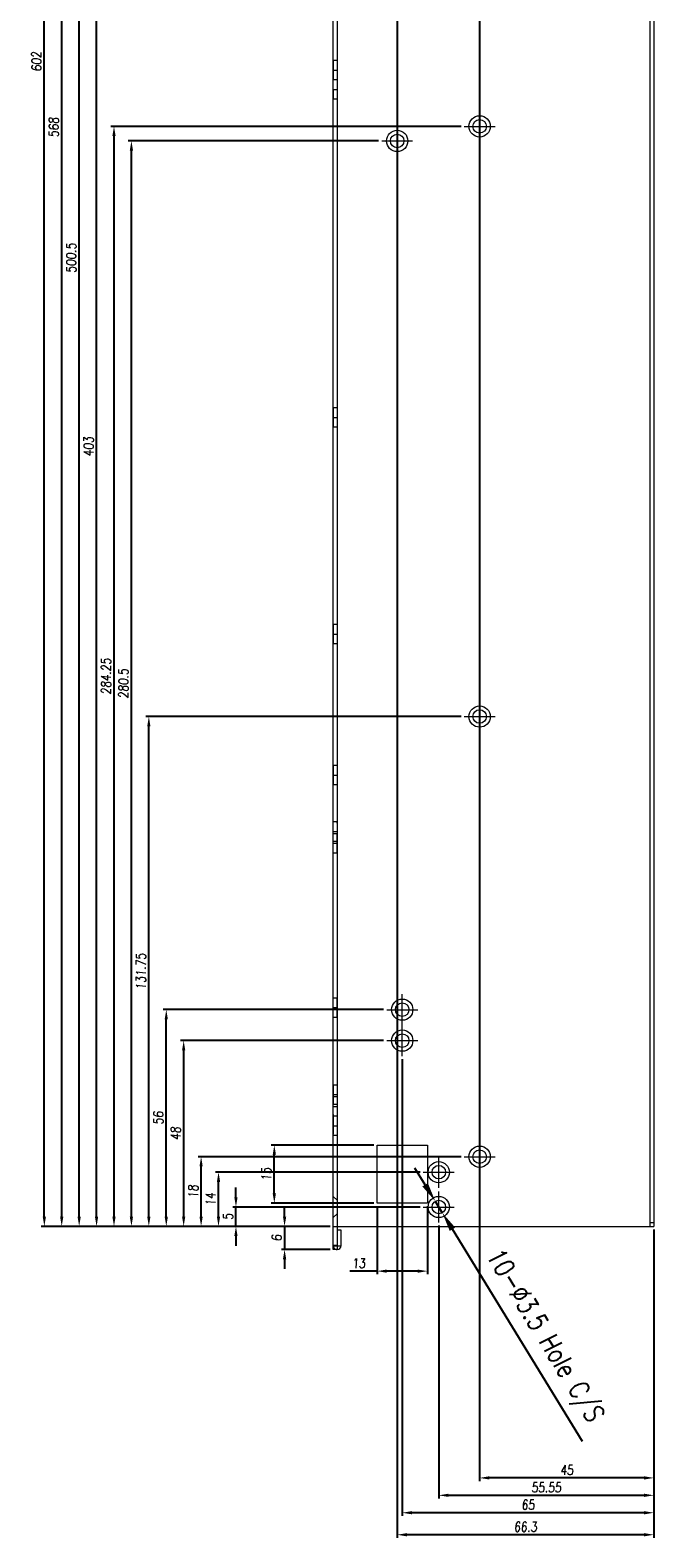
# Model space of a CAD drawing. Header units: millimetres. Extents: x 4497 to 11741, y 5958 to 12619.
# Tile 154 of 256: x 5030 to 5191, y 9223 to 9613. Entities that reach past the tile are written whole.
import ezdxf

# ---------------------------------------------------------------- set-up
doc = ezdxf.new("R2010")
doc.units = ezdxf.units.MM
doc.header["$LTSCALE"] = 0.8
doc.header["$PDMODE"] = 3
doc.header["$PDSIZE"] = 0.3125
doc.linetypes.add('CENTER', pattern=[50.8, 31.75, -6.35, 6.35, -6.35])
doc.linetypes.add('HIDDEN', pattern=[9.525, 6.35, -3.175])
doc.layers.get('0').update_dxf_attribs({"linetype": 'CONTINUOUS', "lineweight": 0})
doc.layers.get('Defpoints').update_dxf_attribs({"linetype": 'CONTINUOUS', "lineweight": 0})
for name, color, linetype, lineweight in [('1', 2, 'CENTER', 0), ('2', 3, 'CONTINUOUS', 0), ('3', 5, 'HIDDEN', 0), ('P', 1, 'CONTINUOUS', 0)]:
    doc.layers.add(name, color=color, linetype=linetype, lineweight=lineweight)
doc.styles.get("Standard").update_dxf_attribs({"font": 'romans.shx', "width": 0.8, "oblique": 5, "bigfont": 'whgtxt.shx'})
doc.dimstyles.get("Standard").update_dxf_attribs({"dimtxt": 2.5, "dimasz": 2.5, "dimexe": 0.8, "dimexo": 0.8, "dimgap": 0.8, "dimtad": 1, "dimdsep": 46, "dimtxsty": 'Standard', "dimcen": 0, "dimclrd": 3, "dimclre": 3, "dimclrt": 3, "dimazin": 0, "dimtp": 0.001, "dimtm": 0.001, "dimtfac": 1, "dimtmove": 0, "dimatfit": 3, "dimfxl": 0, "dimtolj": 1, "dimarcsym": 0})

# ---------------------------------------------------------------- blocks, each defined once
blk = doc.blocks.new('*D37')
at = {"layer": '2', "color": 3, "lineweight": -2}
for p, q in [((5131.62, 9314.21), (5129, 9318.47)), ((5134.23, 9309.95), (5136.06, 9306.96)), ((5172.3, 9247.88), (5138.68, 9302.7))]:
    blk.add_line(p, q, dxfattribs=at)
at = {"layer": '2', "color": 3}
for points in [[(5132.33, 9314.65), (5130.91, 9313.78), (5134.23, 9309.95)], [(5139.39, 9303.14), (5137.97, 9302.27), (5136.06, 9306.96)]]:
    blk.add_solid(points, dxfattribs=at)
at = {"layer": 'Defpoints', "color": 0}
for p in [(5134.23, 9309.95), (5136.06, 9306.96)]:
    blk.add_point(p, dxfattribs=at)
at = {"layer": '2', "color": 3, "insert": (5161.97, 9275.07), "char_height": 5, "attachment_point": 5, "rotation": 301.5194}
blk.add_mtext('\\A1;10-∅3.5 Hole C/S', dxfattribs=at)
blk = doc.blocks.new('X')
at = {"layer": '1'}
for p, q in [((5251.84, 13719.59), (5251.84, 13727.59)), ((5247.84, 13723.59), (5255.84, 13723.59))]:
    blk.add_line(p, q, dxfattribs=at)
blk = doc.blocks.new('*D233')
at = {"color": 3, "lineweight": -2}
for p, q in [((5145.7, 9701.66), (5145.7, 9237.65)), ((5190.7, 9302.66), (5190.7, 9237.65)), ((5188.2, 9238.45), (5148.2, 9238.45))]:
    blk.add_line(p, q, dxfattribs=at)
at = {"color": 3}
for points in [[(5148.2, 9238.87), (5148.2, 9238.04), (5145.7, 9238.45)], [(5188.2, 9238.87), (5188.2, 9238.04), (5190.7, 9238.45)]]:
    blk.add_solid(points, dxfattribs=at)
at = {"layer": 'Defpoints', "color": 0}
for p in [(5145.7, 9702.46), (5190.7, 9303.46), (5145.7, 9238.45)]:
    blk.add_point(p, dxfattribs=at)
at = {"color": 3, "insert": (5168.2, 9240.5), "char_height": 2.5, "attachment_point": 5}
blk.add_mtext('\\A1;45', dxfattribs=at)
blk = doc.blocks.new('*D234')
at = {"color": 3, "lineweight": -2}
for p, q in [((5135.15, 9303.66), (5135.15, 9233.15)), ((5190.7, 9302.66), (5190.7, 9233.15)), ((5188.2, 9233.95), (5137.65, 9233.95))]:
    blk.add_line(p, q, dxfattribs=at)
at = {"color": 3}
for points in [[(5137.65, 9234.37), (5137.65, 9233.54), (5135.15, 9233.95)], [(5188.2, 9234.37), (5188.2, 9233.54), (5190.7, 9233.95)]]:
    blk.add_solid(points, dxfattribs=at)
at = {"layer": 'Defpoints', "color": 0}
for p in [(5135.15, 9304.46), (5190.7, 9303.46), (5135.15, 9233.95)]:
    blk.add_point(p, dxfattribs=at)
at = {"color": 3, "insert": (5162.92, 9236), "char_height": 2.5, "attachment_point": 5}
blk.add_mtext('\\A1;55.55', dxfattribs=at)
blk = doc.blocks.new('*D235')
at = {"color": 3, "lineweight": -2}
for p, q in [((5125.7, 9346.66), (5125.7, 9228.65)), ((5190.7, 9302.66), (5190.7, 9228.65)), ((5188.2, 9229.45), (5128.2, 9229.45))]:
    blk.add_line(p, q, dxfattribs=at)
at = {"color": 3}
for points in [[(5128.2, 9229.87), (5128.2, 9229.04), (5125.7, 9229.45)], [(5188.2, 9229.87), (5188.2, 9229.04), (5190.7, 9229.45)]]:
    blk.add_solid(points, dxfattribs=at)
at = {"layer": 'Defpoints', "color": 0}
for p in [(5125.7, 9347.46), (5190.7, 9303.46), (5125.7, 9229.45)]:
    blk.add_point(p, dxfattribs=at)
at = {"color": 3, "insert": (5158.2, 9231.5), "char_height": 2.5, "attachment_point": 5}
blk.add_mtext('\\A1;65', dxfattribs=at)
blk = doc.blocks.new('*D236')
at = {"color": 3, "lineweight": -2}
for p, q in [((5118.4, 9324.46), (5091.86, 9324.46)), ((5092.66, 9311.96), (5092.66, 9321.96)), ((5118.4, 9309.46), (5091.86, 9309.46))]:
    blk.add_line(p, q, dxfattribs=at)
at = {"color": 3}
for points in [[(5092.24, 9321.96), (5093.08, 9321.96), (5092.66, 9324.46)], [(5092.24, 9311.96), (5093.08, 9311.96), (5092.66, 9309.46)]]:
    blk.add_solid(points, dxfattribs=at)
at = {"layer": 'Defpoints', "color": 0}
for p in [(5092.66, 9324.46), (5119.2, 9324.46), (5119.2, 9309.46)]:
    blk.add_point(p, dxfattribs=at)
at = {"color": 3, "insert": (5090.61, 9316.96), "char_height": 2.5, "attachment_point": 5, "rotation": 90}
blk.add_mtext('\\A1;15', dxfattribs=at)
blk = doc.blocks.new('*D237')
at = {"color": 3, "lineweight": -2}
for p, q in [((5119.2, 9308.66), (5119.2, 9291.09)), ((5132.2, 9308.66), (5132.2, 9291.09)), ((5119.2, 9291.89), (5112.2, 9291.89)), ((5129.7, 9291.89), (5121.7, 9291.89))]:
    blk.add_line(p, q, dxfattribs=at)
at = {"color": 3}
for points in [[(5121.7, 9292.3), (5121.7, 9291.47), (5119.2, 9291.89)], [(5129.7, 9292.3), (5129.7, 9291.47), (5132.2, 9291.89)]]:
    blk.add_solid(points, dxfattribs=at)
at = {"layer": 'Defpoints', "color": 0}
for p in [(5119.2, 9309.46), (5132.2, 9309.46), (5119.2, 9291.89)]:
    blk.add_point(p, dxfattribs=at)
at = {"color": 3, "insert": (5114.45, 9293.94), "char_height": 2.5, "attachment_point": 5}
blk.add_mtext('\\A1;13', dxfattribs=at)
blk = doc.blocks.new('*D238')
at = {"color": 3, "lineweight": -2}
for p, q in [((5095.31, 9305.96), (5095.31, 9308.46)), ((5107.1, 9303.46), (5094.51, 9303.46)), ((5095.31, 9303.46), (5095.31, 9297.46)), ((5107.1, 9297.46), (5094.51, 9297.46)), ((5095.31, 9294.96), (5095.31, 9292.46))]:
    blk.add_line(p, q, dxfattribs=at)
at = {"color": 3}
for points in [[(5094.9, 9305.96), (5095.73, 9305.96), (5095.31, 9303.46)], [(5094.9, 9294.96), (5095.73, 9294.96), (5095.31, 9297.46)]]:
    blk.add_solid(points, dxfattribs=at)
at = {"layer": 'Defpoints', "color": 0}
for p in [(5107.9, 9303.46), (5095.31, 9297.46), (5107.9, 9297.46)]:
    blk.add_point(p, dxfattribs=at)
at = {"color": 3, "insert": (5093.26, 9300.46), "char_height": 2.5, "attachment_point": 5, "rotation": 90}
blk.add_mtext('\\A1;6', dxfattribs=at)
blk = doc.blocks.new('*D288')
at = {"layer": '2', "color": 3, "lineweight": -2}
for p, q in [((5082.75, 9310.96), (5082.75, 9313.46)), ((5130.35, 9308.46), (5081.95, 9308.46)), ((5082.75, 9303.46), (5082.75, 9308.46)), ((5107.1, 9303.46), (5081.95, 9303.46)), ((5082.75, 9300.96), (5082.75, 9298.46))]:
    blk.add_line(p, q, dxfattribs=at)
at = {"layer": '2', "color": 3}
for points in [[(5082.33, 9310.96), (5083.16, 9310.96), (5082.75, 9308.46)], [(5082.33, 9300.96), (5083.16, 9300.96), (5082.75, 9303.46)]]:
    blk.add_solid(points, dxfattribs=at)
at = {"layer": 'Defpoints', "color": 0}
for p in [(5082.75, 9308.46), (5131.15, 9308.46), (5107.9, 9303.46)]:
    blk.add_point(p, dxfattribs=at)
at = {"layer": '2', "color": 3, "insert": (5080.7, 9305.96), "char_height": 2.5, "attachment_point": 5, "rotation": 90}
blk.add_mtext('\\A1;5', dxfattribs=at)
blk = doc.blocks.new('*D289')
at = {"layer": '2', "color": 3, "lineweight": -2}
for p, q in [((5130.35, 9317.46), (5077.45, 9317.46)), ((5078.25, 9305.96), (5078.25, 9314.96)), ((5107.1, 9303.46), (5077.45, 9303.46))]:
    blk.add_line(p, q, dxfattribs=at)
at = {"layer": '2', "color": 3}
for points in [[(5077.83, 9314.96), (5078.66, 9314.96), (5078.25, 9317.46)], [(5077.83, 9305.96), (5078.66, 9305.96), (5078.25, 9303.46)]]:
    blk.add_solid(points, dxfattribs=at)
at = {"layer": 'Defpoints', "color": 0}
for p in [(5078.25, 9317.46), (5131.15, 9317.46), (5107.9, 9303.46)]:
    blk.add_point(p, dxfattribs=at)
at = {"layer": '2', "color": 3, "insert": (5076.2, 9310.46), "char_height": 2.5, "attachment_point": 5, "rotation": 90}
blk.add_mtext('\\A1;14', dxfattribs=at)
blk = doc.blocks.new('*D290')
at = {"layer": '2', "color": 3, "lineweight": -2}
for p, q in [((5140.9, 9321.46), (5072.95, 9321.46)), ((5073.75, 9305.96), (5073.75, 9318.96)), ((5107.1, 9303.46), (5072.95, 9303.46))]:
    blk.add_line(p, q, dxfattribs=at)
at = {"layer": '2', "color": 3}
for points in [[(5073.33, 9318.96), (5074.16, 9318.96), (5073.75, 9321.46)], [(5073.33, 9305.96), (5074.16, 9305.96), (5073.75, 9303.46)]]:
    blk.add_solid(points, dxfattribs=at)
at = {"layer": 'Defpoints', "color": 0}
for p in [(5073.75, 9321.46), (5141.7, 9321.46), (5107.9, 9303.46)]:
    blk.add_point(p, dxfattribs=at)
at = {"layer": '2', "color": 3, "insert": (5071.7, 9312.46), "char_height": 2.5, "attachment_point": 5, "rotation": 90}
blk.add_mtext('\\A1;18', dxfattribs=at)
blk = doc.blocks.new('*D291')
at = {"layer": '2', "color": 3, "lineweight": -2}
for p, q in [((5120.9, 9351.46), (5068.45, 9351.46)), ((5069.25, 9305.96), (5069.25, 9348.96)), ((5107.1, 9303.46), (5068.45, 9303.46))]:
    blk.add_line(p, q, dxfattribs=at)
at = {"layer": '2', "color": 3}
for points in [[(5068.83, 9348.96), (5069.66, 9348.96), (5069.25, 9351.46)], [(5068.83, 9305.96), (5069.66, 9305.96), (5069.25, 9303.46)]]:
    blk.add_solid(points, dxfattribs=at)
at = {"layer": 'Defpoints', "color": 0}
for p in [(5069.25, 9351.46), (5121.7, 9351.46), (5107.9, 9303.46)]:
    blk.add_point(p, dxfattribs=at)
at = {"layer": '2', "color": 3, "insert": (5067.2, 9327.46), "char_height": 2.5, "attachment_point": 5, "rotation": 90}
blk.add_mtext('\\A1;48', dxfattribs=at)
blk = doc.blocks.new('*D292')
at = {"layer": '2', "color": 3, "lineweight": -2}
for p, q in [((5120.9, 9359.46), (5063.95, 9359.46)), ((5064.75, 9305.96), (5064.75, 9356.96)), ((5107.1, 9303.46), (5063.95, 9303.46))]:
    blk.add_line(p, q, dxfattribs=at)
at = {"layer": '2', "color": 3}
for points in [[(5064.33, 9356.96), (5065.16, 9356.96), (5064.75, 9359.46)], [(5064.33, 9305.96), (5065.16, 9305.96), (5064.75, 9303.46)]]:
    blk.add_solid(points, dxfattribs=at)
at = {"layer": 'Defpoints', "color": 0}
for p in [(5064.75, 9359.46), (5121.7, 9359.46), (5107.9, 9303.46)]:
    blk.add_point(p, dxfattribs=at)
at = {"layer": '2', "color": 3, "insert": (5062.7, 9331.46), "char_height": 2.5, "attachment_point": 5, "rotation": 90}
blk.add_mtext('\\A1;56', dxfattribs=at)
blk = doc.blocks.new('*D293')
at = {"layer": '2', "color": 3, "lineweight": -2}
for p, q in [((5140.9, 9435.21), (5059.45, 9435.21)), ((5060.25, 9305.96), (5060.25, 9432.71)), ((5107.1, 9303.46), (5059.45, 9303.46))]:
    blk.add_line(p, q, dxfattribs=at)
at = {"layer": '2', "color": 3}
for points in [[(5059.83, 9432.71), (5060.66, 9432.71), (5060.25, 9435.21)], [(5059.83, 9305.96), (5060.66, 9305.96), (5060.25, 9303.46)]]:
    blk.add_solid(points, dxfattribs=at)
at = {"layer": 'Defpoints', "color": 0}
for p in [(5060.25, 9435.21), (5141.7, 9435.21), (5107.9, 9303.46)]:
    blk.add_point(p, dxfattribs=at)
at = {"layer": '2', "color": 3, "insert": (5058.2, 9369.33), "char_height": 2.5, "attachment_point": 5, "rotation": 90}
blk.add_mtext('\\A1;131.75', dxfattribs=at)
blk = doc.blocks.new('*D294')
at = {"layer": '2', "color": 3, "lineweight": -2}
for p, q in [((5119.6, 9583.96), (5054.95, 9583.96)), ((5055.75, 9305.96), (5055.75, 9581.46)), ((5107.1, 9303.46), (5054.95, 9303.46))]:
    blk.add_line(p, q, dxfattribs=at)
at = {"layer": '2', "color": 3}
for points in [[(5055.33, 9581.46), (5056.16, 9581.46), (5055.75, 9583.96)], [(5055.33, 9305.96), (5056.16, 9305.96), (5055.75, 9303.46)]]:
    blk.add_solid(points, dxfattribs=at)
at = {"layer": 'Defpoints', "color": 0}
for p in [(5055.75, 9583.96), (5120.4, 9583.96), (5107.9, 9303.46)]:
    blk.add_point(p, dxfattribs=at)
at = {"layer": '2', "color": 3, "insert": (5053.7, 9443.71), "char_height": 2.5, "attachment_point": 5, "rotation": 90}
blk.add_mtext('\\A1;280.5', dxfattribs=at)
blk = doc.blocks.new('*D295')
at = {"layer": '2', "color": 3, "lineweight": -2}
for p, q in [((5140.9, 9587.71), (5050.45, 9587.71)), ((5051.25, 9305.96), (5051.25, 9585.21)), ((5107.1, 9303.46), (5050.45, 9303.46))]:
    blk.add_line(p, q, dxfattribs=at)
at = {"layer": '2', "color": 3}
for points in [[(5050.83, 9585.21), (5051.66, 9585.21), (5051.25, 9587.71)], [(5050.83, 9305.96), (5051.66, 9305.96), (5051.25, 9303.46)]]:
    blk.add_solid(points, dxfattribs=at)
at = {"layer": 'Defpoints', "color": 0}
for p in [(5051.25, 9587.71), (5141.7, 9587.71), (5107.9, 9303.46)]:
    blk.add_point(p, dxfattribs=at)
at = {"layer": '2', "color": 3, "insert": (5049.2, 9445.58), "char_height": 2.5, "attachment_point": 5, "rotation": 90}
blk.add_mtext('\\A1;284.25', dxfattribs=at)
blk = doc.blocks.new('*D296')
at = {"layer": '2', "color": 3, "lineweight": -2}
for p, q in [((5140.9, 9706.46), (5045.95, 9706.46)), ((5046.75, 9305.96), (5046.75, 9703.96)), ((5107.1, 9303.46), (5045.95, 9303.46))]:
    blk.add_line(p, q, dxfattribs=at)
at = {"layer": '2', "color": 3}
for points in [[(5046.33, 9703.96), (5047.16, 9703.96), (5046.75, 9706.46)], [(5046.33, 9305.96), (5047.16, 9305.96), (5046.75, 9303.46)]]:
    blk.add_solid(points, dxfattribs=at)
at = {"layer": 'Defpoints', "color": 0}
for p in [(5046.75, 9706.46), (5141.7, 9706.46), (5107.9, 9303.46)]:
    blk.add_point(p, dxfattribs=at)
at = {"layer": '2', "color": 3, "insert": (5044.7, 9504.96), "char_height": 2.5, "attachment_point": 5, "rotation": 90}
blk.add_mtext('\\A1;403', dxfattribs=at)
blk = doc.blocks.new('*D297')
at = {"layer": '2', "color": 3, "lineweight": -2}
for p, q in [((5119.6, 9803.96), (5041.45, 9803.96)), ((5042.25, 9305.96), (5042.25, 9801.46)), ((5107.1, 9303.46), (5041.45, 9303.46))]:
    blk.add_line(p, q, dxfattribs=at)
at = {"layer": '2', "color": 3}
for points in [[(5041.83, 9801.46), (5042.66, 9801.46), (5042.25, 9803.96)], [(5041.83, 9305.96), (5042.66, 9305.96), (5042.25, 9303.46)]]:
    blk.add_solid(points, dxfattribs=at)
at = {"layer": 'Defpoints', "color": 0}
for p in [(5042.25, 9803.96), (5120.4, 9803.96), (5107.9, 9303.46)]:
    blk.add_point(p, dxfattribs=at)
at = {"layer": '2', "color": 3, "insert": (5040.2, 9553.71), "char_height": 2.5, "attachment_point": 5, "rotation": 90}
blk.add_mtext('\\A1;500.5', dxfattribs=at)
blk = doc.blocks.new('*D298')
at = {"layer": '2', "color": 3, "lineweight": -2}
for p, q in [((5113.1, 9871.46), (5036.95, 9871.46)), ((5037.75, 9305.96), (5037.75, 9868.96)), ((5107.1, 9303.46), (5036.95, 9303.46))]:
    blk.add_line(p, q, dxfattribs=at)
at = {"layer": '2', "color": 3}
for points in [[(5037.33, 9868.96), (5038.16, 9868.96), (5037.75, 9871.46)], [(5037.33, 9305.96), (5038.16, 9305.96), (5037.75, 9303.46)]]:
    blk.add_solid(points, dxfattribs=at)
at = {"layer": 'Defpoints', "color": 0}
for p in [(5037.75, 9871.46), (5113.9, 9871.46), (5107.9, 9303.46)]:
    blk.add_point(p, dxfattribs=at)
at = {"layer": '2', "color": 3, "insert": (5035.7, 9587.46), "char_height": 2.5, "attachment_point": 5, "rotation": 90}
blk.add_mtext('\\A1;568', dxfattribs=at)
blk = doc.blocks.new('*D299')
at = {"layer": '2', "color": 3, "lineweight": -2}
for p, q in [((5119.1, 9905.46), (5032.45, 9905.46)), ((5033.25, 9305.96), (5033.25, 9902.96)), ((5107.1, 9303.46), (5032.45, 9303.46))]:
    blk.add_line(p, q, dxfattribs=at)
at = {"layer": '2', "color": 3}
for points in [[(5032.83, 9902.96), (5033.66, 9902.96), (5033.25, 9905.46)], [(5032.83, 9305.96), (5033.66, 9305.96), (5033.25, 9303.46)]]:
    blk.add_solid(points, dxfattribs=at)
at = {"layer": 'Defpoints', "color": 0}
for p in [(5033.25, 9905.46), (5119.9, 9905.46), (5107.9, 9303.46)]:
    blk.add_point(p, dxfattribs=at)
at = {"layer": '2', "color": 3, "insert": (5031.2, 9604.46), "char_height": 2.5, "attachment_point": 5, "rotation": 90}
blk.add_mtext('\\A1;602', dxfattribs=at)
blk = doc.blocks.new('*D300')
at = {"layer": '2', "color": 3, "lineweight": -2}
for p, q in [((5124.4, 9799.16), (5124.4, 9222.96)), ((5190.7, 9302.66), (5190.7, 9222.96)), ((5188.2, 9223.76), (5126.9, 9223.76))]:
    blk.add_line(p, q, dxfattribs=at)
at = {"layer": '2', "color": 3}
for points in [[(5126.9, 9224.18), (5126.9, 9223.35), (5124.4, 9223.76)], [(5188.2, 9224.18), (5188.2, 9223.35), (5190.7, 9223.76)]]:
    blk.add_solid(points, dxfattribs=at)
at = {"layer": 'Defpoints', "color": 0}
for p in [(5124.4, 9799.96), (5190.7, 9303.46), (5124.4, 9223.76)]:
    blk.add_point(p, dxfattribs=at)
at = {"layer": '2', "color": 3, "insert": (5157.55, 9225.81), "char_height": 2.5, "attachment_point": 5}
blk.add_mtext('\\A1;66.3', dxfattribs=at)

msp = doc.modelspace()

# ---------------------------------------------------------------- linework, layer by layer
at = {"linetype": 'Continuous'}
for p, q in [((5107.898, 9297.457), (5107.898, 9870.457)), ((5108.898, 9870.457), (5108.898, 9303.457)), ((5119.198, 9324.457), (5132.198, 9324.457)), ((5119.198, 9309.457), (5119.198, 9324.457)), ((5132.198, 9324.457), (5132.198, 9309.457)), ((5132.198, 9309.457), (5119.198, 9309.457)), ((5108.898, 9303.457), (5108.898, 9297.457)), ((5109.898, 9298.457), (5109.898, 9302.457)), ((5107.898, 9298.457), (5109.898, 9298.457)), ((5108.898, 9297.457), (5107.898, 9297.457))]:
    msp.add_line(p, q, dxfattribs=at)
msp.add_line((5109.898, 9302.457), (5108.898, 9302.457))
for centre, radius in [((5124.398, 9583.957), 2.75), ((5124.398, 9583.957), 1.75), ((5125.698, 9359.457), 2.75), ((5125.698, 9359.457), 1.75), ((5125.698, 9351.457), 2.75), ((5125.698, 9351.457), 1.75), ((5135.148, 9317.457), 2.75), ((5135.148, 9317.457), 1.75), ((5135.148, 9308.457), 2.75), ((5135.148, 9308.457), 1.75)]:
    msp.add_circle(centre, radius, dxfattribs=at)
msp.add_arc((5108.898, 9298.457), 1, 270, 0, dxfattribs=at)
at = {"layer": '3'}
for p, q in [((5107.898, 9604.707), (5107.898, 9594.707)), ((5108.898, 9604.707), (5107.898, 9604.707)), ((5108.898, 9604.707), (5108.898, 9594.707)), ((5107.898, 9602.207), (5108.898, 9602.207)), ((5108.898, 9599.707), (5107.898, 9599.707)), ((5107.898, 9597.207), (5108.898, 9597.207)), ((5108.898, 9594.707), (5107.898, 9594.707)), ((5108.898, 9514.957), (5107.898, 9514.957)), ((5107.898, 9514.957), (5107.898, 9509.957)), ((5108.898, 9514.957), (5108.898, 9509.957)), ((5107.898, 9512.457), (5108.898, 9512.457)), ((5108.898, 9509.957), (5107.898, 9509.957)), ((5108.898, 9458.957), (5107.898, 9458.957)), ((5107.898, 9458.957), (5107.898, 9453.957)), ((5107.898, 9456.457), (5108.898, 9456.457)), ((5108.898, 9458.957), (5108.898, 9453.957)), ((5108.898, 9453.957), (5107.898, 9453.957)), ((5108.898, 9422.557), (5107.898, 9422.557)), ((5107.898, 9422.557), (5107.898, 9417.557)), ((5108.898, 9422.557), (5108.898, 9417.557)), ((5107.898, 9420.057), (5108.898, 9420.057)), ((5108.898, 9417.557), (5107.898, 9417.557)), ((5108.898, 9407.957), (5107.898, 9407.957)), ((5107.898, 9400.007), (5107.898, 9407.957)), ((5107.898, 9405.457), (5108.898, 9405.457)), ((5108.898, 9400.007), (5108.898, 9407.957)), ((5107.898, 9405.007), (5108.898, 9405.007)), ((5108.898, 9402.957), (5107.898, 9402.957)), ((5107.898, 9402.507), (5108.898, 9402.507)), ((5107.898, 9400.007), (5108.898, 9400.007)), ((5107.898, 9362.507), (5108.898, 9362.507)), ((5107.898, 9357.507), (5107.898, 9362.507)), ((5107.898, 9360.007), (5108.898, 9360.007)), ((5108.898, 9357.507), (5108.898, 9362.507)), ((5107.898, 9357.507), (5108.898, 9357.507)), ((5107.898, 9340.007), (5108.898, 9340.007)), ((5107.898, 9340.007), (5107.898, 9326.957)), ((5108.898, 9340.007), (5108.898, 9326.957)), ((5107.898, 9337.507), (5108.898, 9337.507)), ((5108.898, 9336.957), (5107.898, 9336.957)), ((5107.898, 9335.007), (5108.898, 9335.007)), ((5107.898, 9334.457), (5108.898, 9334.457)), ((5108.898, 9331.957), (5107.898, 9331.957)), ((5107.898, 9329.457), (5108.898, 9329.457)), ((5108.898, 9326.957), (5107.898, 9326.957)), ((5108.898, 9310.207), (5107.898, 9311.207)), ((5108.898, 9306.707), (5107.898, 9305.707)), ((5189.698, 9304.457), (5190.698, 9304.457)), ((5107.898, 9298.557), (5108.898, 9298.557))]:
    msp.add_line(p, q, dxfattribs=at)
msp.add_arc((5108.898, 9298.457), 1, 180, 270, dxfattribs=at)
at = {"layer": 'P', "linetype": 'Continuous'}
for p, q in [((5189.698, 9902.457), (5189.698, 9303.457)), ((5190.698, 9780.457), (5190.698, 9303.457)), ((5107.898, 9303.457), (5190.698, 9303.457))]:
    msp.add_line(p, q, dxfattribs=at)
for centre, radius in [((5145.698, 9587.707), 2.75), ((5145.698, 9587.707), 1.75), ((5145.698, 9435.207), 2.75), ((5145.698, 9435.207), 1.75), ((5145.698, 9321.457), 2.75), ((5145.698, 9321.457), 1.75)]:
    msp.add_circle(centre, radius, dxfattribs=at)

# ---------------------------------------------------------------- block references
for p in [(-106.141, -4135.886), (-127.441, -4139.636), (-106.141, -4288.386), (-126.141, -4364.136), (-126.141, -4372.136), (-106.141, -4402.136), (-116.691, -4406.136), (-116.691, -4415.136)]:
    msp.add_blockref('X', p)

# ---------------------------------------------------------------- dimensions: what is measured, and where the dimension line sits
for base, p2, picture, middle in [((5145.698, 9238.454), (5145.698, 9702.457), '*D233', (5168.198, 9240.504)), ((5125.698, 9229.454), (5125.698, 9347.457), '*D235', (5158.198, 9231.504)), ((5135.148, 9233.954), (5135.148, 9304.457), '*D234', (5162.923, 9236.004))]:
    dim = msp.add_linear_dim(base=base, p1=(5190.698, 9303.457), p2=p2, dimstyle='Standard', override={"dimazin": 2})
    dim.commit()
    dim.dimension.update_dxf_attribs({"geometry": picture, "text_midpoint": middle})
for base, p1, p2, picture, middle in [((5092.661, 9324.457), (5119.198, 9309.457), (5119.198, 9324.457), '*D236', (5090.611, 9316.957)), ((5095.312, 9297.457), (5107.898, 9303.457), (5107.898, 9297.457), '*D238', (5093.262, 9300.457))]:
    dim = msp.add_linear_dim(base=base, p1=p1, p2=p2, angle=90, dimstyle='Standard', override={"dimazin": 2})
    dim.commit()
    dim.dimension.update_dxf_attribs({"geometry": picture, "text_midpoint": middle})
dim = msp.add_linear_dim(base=(5119.198, 9291.886), p1=(5132.198, 9309.457), p2=(5119.198, 9309.457), dimstyle='Standard', override={"dimazin": 2})
dim.commit()
dim.dimension.update_dxf_attribs({"geometry": '*D237', "text_midpoint": (5114.448, 9291.886), "dimtype": 160})
at = {"layer": '2'}
for base, p2, picture, middle in [((5033.248, 9905.457), (5119.898, 9905.457), '*D299', (5031.198, 9604.457)), ((5037.748, 9871.457), (5113.898, 9871.457), '*D298', (5035.698, 9587.457)), ((5042.248, 9803.957), (5120.398, 9803.957), '*D297', (5040.198, 9553.707)), ((5046.748, 9706.457), (5141.698, 9706.457), '*D296', (5044.698, 9504.957)), ((5051.248, 9587.707), (5141.698, 9587.707), '*D295', (5049.198, 9445.582)), ((5055.748, 9583.957), (5120.398, 9583.957), '*D294', (5053.698, 9443.707)), ((5060.248, 9435.207), (5141.698, 9435.207), '*D293', (5058.198, 9369.332)), ((5064.748, 9359.457), (5121.698, 9359.457), '*D292', (5062.698, 9331.457)), ((5069.248, 9351.457), (5121.698, 9351.457), '*D291', (5067.198, 9327.457)), ((5073.748, 9321.457), (5141.698, 9321.457), '*D290', (5071.698, 9312.457)), ((5078.248, 9317.457), (5131.148, 9317.457), '*D289', (5076.198, 9310.457)), ((5082.748, 9308.457), (5131.148, 9308.457), '*D288', (5080.698, 9305.957))]:
    dim = msp.add_linear_dim(base=base, p1=(5107.898, 9303.457), p2=p2, angle=90, dimstyle='Standard', override={"dimazin": 2}, dxfattribs=at)
    dim.commit()
    dim.dimension.update_dxf_attribs({"geometry": picture, "text_midpoint": middle})
dim = msp.add_linear_dim(base=(5124.398, 9223.765), p1=(5190.698, 9303.457), p2=(5124.398, 9799.957), dimstyle='Standard', override={"dimazin": 2}, dxfattribs=at)
dim.commit()
dim.dimension.update_dxf_attribs({"geometry": '*D300', "text_midpoint": (5157.548, 9225.815)})
dim = msp.add_diameter_dim_2p(p1=(5134.233, 9309.948), p2=(5136.062, 9306.965), text='10-<> Hole C/S', dimstyle='Standard', override={"dimscale": 2, "dimazin": 2}, dxfattribs=at)
dim.commit()
dim.dimension.update_dxf_attribs({"geometry": '*D37', "text_midpoint": (5157.357, 9272.241), "dimtype": 163})

doc.saveas('drawing.dxf')
